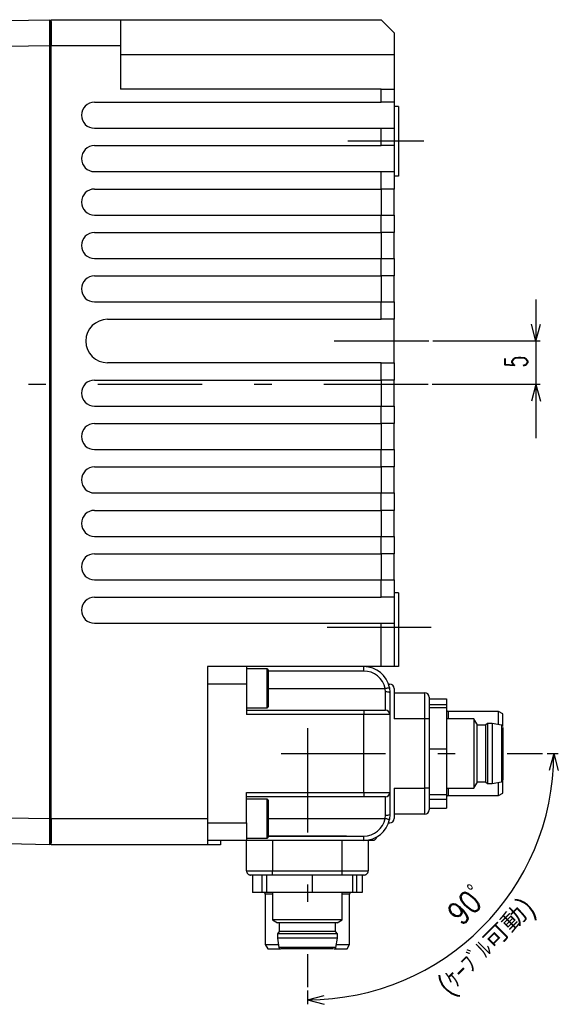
# Model space of a CAD drawing. Extents: x 33 to 392, y 36 to 266.
# Tile 7 of 11: x 200 to 262, y 36 to 150. Entities that reach past the tile are written whole.
import ezdxf
from ezdxf.enums import TextEntityAlignment as Align

# ---------------------------------------------------------------- set-up
doc = ezdxf.new("R2010")
doc.units = 0
doc.header["$LTSCALE"] = 2
doc.header["$MEASUREMENT"] = 0
doc.linetypes.add('CENTER', pattern=[13, 6, -3, 1, -3])
doc.linetypes.add('PHANTOM', pattern=[16, 5, -3, 1, -3, 1, -3])
doc.layers.add('0一般図-0通り芯', color=7, linetype='CONTINUOUS')
doc.layers.add('FFグル-プ-0F-0レイヤ', color=7, linetype='CONTINUOUS')
doc.styles.get("Standard").update_dxf_attribs({"font": 'txt.shx', "bigfont": 'extfont.shx'})

msp = doc.modelspace()

# ---------------------------------------------------------------- linework, layer by layer
at = {"layer": '0一般図-0通り芯', "color": 4, "linetype": 'CONTINUOUS'}
for p, q in [((259.89, 117.44), (259.89, 101.48)), ((259.89, 112.67), (259.38, 114.6)), ((259.89, 112.67), (260.41, 114.6)), ((260.39, 112.67), (248.04, 112.67)), ((260.39, 107.67), (247.95, 107.67)), ((259.89, 107.67), (259.38, 105.73)), ((259.89, 107.67), (260.41, 105.73)), ((261.95, 65.17), (261.43, 63.23)), ((261.95, 65.17), (262.47, 63.23)), ((233.59, 36.8), (235.52, 37.32)), ((233.59, 36.8), (235.52, 36.29))]:
    msp.add_line(p, q, dxfattribs=at)
at = {"layer": '0一般図-0通り芯', "color": 4, "linetype": 'CENTER'}
msp.add_line((247.48, 107.67), (122.61, 107.67), dxfattribs=at)
at = {"layer": '0一般図-0通り芯', "color": 4, "linetype": 'CONTINUOUS'}
msp.add_arc((233.59, 65.17), 28.36, 270, 0, dxfattribs=at)
at = {"layer": 'FFグル-プ-0F-0レイヤ', "color": 7, "linetype": 'CONTINUOUS'}
for p, q in [((204.09, 146.67), (204.09, 149.67)), ((212.09, 149.67), (242.09, 149.67)), ((243.59, 148.17), (242.09, 149.67)), ((203.89, 149.47), (204.09, 149.47)), ((243.59, 148.17), (243.59, 145.67)), ((203.89, 146.66), (199.07, 146.58)), ((203.89, 146.67), (204.09, 146.67)), ((203.89, 146.66), (203.89, 57.67)), ((204.09, 57.67), (204.09, 146.67)), ((212.09, 146.67), (204.09, 146.67)), ((212.09, 146.67), (212.09, 141.67)), ((242.09, 141.67), (212.09, 141.67)), ((243.59, 141.67), (243.59, 140.17)), ((209.09, 140.17), (242.09, 140.17)), ((243.59, 140.17), (242.09, 140.17)), ((243.59, 140.17), (243.59, 137.17)), ((244.09, 139.67), (243.59, 139.67)), ((244.09, 139.67), (244.09, 131.67)), ((209.09, 137.17), (242.09, 137.17)), ((242.09, 135.17), (242.09, 137.17)), ((242.09, 137.17), (243.59, 137.17)), ((243.59, 137.17), (243.59, 135.17)), ((209.09, 135.17), (242.09, 135.17)), ((243.59, 135.17), (242.09, 135.17)), ((243.59, 135.17), (243.59, 132.17)), ((209.09, 132.17), (242.09, 132.17)), ((243.59, 132.17), (243.59, 130.17)), ((244.09, 131.67), (243.59, 131.67)), ((209.09, 130.17), (242.09, 130.17)), ((243.59, 130.17), (242.09, 130.17)), ((242.09, 130.17), (242.09, 127.17)), ((243.59, 127.17), (243.59, 130.17)), ((209.09, 127.17), (242.09, 127.17)), ((242.09, 125.17), (242.09, 127.17)), ((242.09, 127.17), (243.59, 127.17)), ((243.59, 127.17), (243.59, 125.17)), ((209.09, 125.17), (242.09, 125.17)), ((243.59, 125.17), (242.09, 125.17)), ((242.09, 125.17), (242.09, 122.17)), ((243.59, 122.17), (243.59, 125.17)), ((209.09, 122.17), (242.09, 122.17)), ((243.59, 122.17), (243.59, 120.17)), ((209.09, 120.17), (242.09, 120.17)), ((243.59, 120.17), (242.09, 120.17)), ((242.09, 120.17), (242.09, 117.17)), ((243.59, 117.17), (243.59, 120.17)), ((209.09, 117.17), (242.09, 117.17)), ((210.59, 115.17), (242.09, 115.17)), ((243.59, 110.17), (243.59, 115.17)), ((242.09, 110.17), (210.59, 110.17)), ((209.09, 108.17), (242.09, 108.17)), ((242.09, 108.17), (242.09, 105.17)), ((243.59, 105.17), (243.59, 108.17)), ((209.09, 105.17), (242.09, 105.17)), ((209.09, 103.17), (242.09, 103.17)), ((242.09, 103.17), (242.09, 100.17)), ((243.59, 100.17), (243.59, 103.17)), ((209.09, 100.17), (242.09, 100.17)), ((209.09, 98.17), (242.09, 98.17)), ((242.09, 98.17), (242.09, 95.17)), ((243.59, 95.17), (243.59, 98.17)), ((209.09, 95.17), (242.09, 95.17)), ((243.59, 95.17), (243.59, 93.17)), ((209.09, 93.17), (242.09, 93.17)), ((243.59, 93.17), (242.09, 93.17)), ((242.09, 93.17), (242.09, 90.17)), ((243.59, 90.17), (243.59, 93.17)), ((209.09, 90.17), (242.09, 90.17)), ((243.59, 90.17), (243.59, 88.17)), ((209.09, 88.17), (242.09, 88.17)), ((243.59, 88.17), (242.09, 88.17)), ((242.09, 88.17), (242.09, 85.17)), ((243.59, 85.17), (243.59, 88.17)), ((209.09, 85.17), (242.09, 85.17)), ((209.09, 83.17), (242.09, 83.17)), ((244.09, 83.67), (243.59, 83.67)), ((243.59, 83.17), (243.59, 80.17)), ((209.09, 80.17), (242.09, 80.17)), ((243.59, 80.17), (243.59, 75.17)), ((222.09, 75.17), (222.09, 57.67)), ((242.09, 75.17), (222.09, 75.17)), ((226.59, 75.17), (226.59, 73.17)), ((228.96, 74.92), (226.59, 74.92)), ((228.96, 70.42), (228.96, 74.92)), ((240.09, 74.67), (240.09, 75.17)), ((243.59, 75.17), (242.09, 75.17)), ((229.09, 74.79), (229.09, 70.54)), ((240.09, 74.67), (229.09, 74.67)), ((226.59, 73.17), (222.09, 73.17)), ((226.59, 73.17), (226.59, 69.67)), ((229.09, 72.67), (242.54, 72.67)), ((242.59, 72.25), (242.54, 72.67)), ((242.92, 73.17), (243.09, 73.17)), ((243.03, 72.77), (243.09, 72.17)), ((243.59, 72.67), (243.59, 69.17)), ((242.59, 70.17), (242.59, 72.25)), ((243.09, 72.17), (243.09, 69.67)), ((243.59, 72.17), (247.09, 72.17)), ((226.59, 70.42), (228.96, 70.42)), ((249.59, 70.42), (247.59, 70.42)), ((249.59, 70.42), (249.59, 65.71)), ((226.59, 70.17), (240.09, 70.17)), ((240.09, 69.67), (226.59, 69.67)), ((240.09, 70.17), (242.59, 70.17)), ((240.09, 70.17), (240.09, 69.67)), ((243.09, 69.67), (240.09, 69.67)), ((240.09, 60.67), (240.09, 69.67)), ((243.09, 69.67), (243.09, 60.67)), ((247.09, 69.17), (243.59, 69.17)), ((247.09, 61.17), (247.09, 69.17)), ((252.76, 69.17), (249.59, 69.17)), ((249.79, 70.02), (249.79, 69.17)), ((253.09, 68.59), (252.76, 69.17)), ((252.76, 69.17), (252.76, 68.8)), ((255.59, 68.5), (255.59, 70.02)), ((256.09, 68.33), (256.09, 69.73)), ((252.76, 68.8), (252.76, 61.17)), ((253.09, 68.59), (253.09, 61.74)), ((254.09, 68.42), (253.09, 68.42)), ((254.09, 68.42), (254.09, 61.92)), ((254.34, 68.62), (254.34, 61.72)), ((255.92, 68.44), (254.84, 68.62)), ((254.84, 68.62), (254.84, 68.3)), ((254.84, 68.3), (254.84, 61.72)), ((255.92, 68.44), (255.92, 68.15)), ((255.92, 68.15), (255.92, 61.89)), ((247.59, 65.71), (249.59, 65.71)), ((249.59, 65.71), (249.59, 60.46)), ((253.09, 61.92), (254.09, 61.92)), ((254.09, 61.92), (254.34, 61.72)), ((254.34, 61.72), (254.84, 61.72)), ((254.84, 61.72), (255.92, 61.89)), ((255.59, 60.32), (255.59, 61.84)), ((256.09, 60.6), (256.09, 61.97)), ((226.59, 60.67), (240.09, 60.67)), ((226.59, 57.17), (226.59, 60.67)), ((240.09, 60.17), (226.59, 60.17)), ((240.09, 60.67), (243.09, 60.67)), ((240.09, 60.67), (240.09, 60.17)), ((242.59, 60.17), (240.09, 60.17)), ((242.59, 58.08), (242.59, 60.17)), ((243.09, 60.67), (243.09, 58.17)), ((243.59, 61.17), (247.09, 61.17)), ((243.59, 61.17), (243.59, 57.67)), ((247.09, 58.17), (247.09, 61.17)), ((247.59, 61.17), (247.59, 58.67)), ((247.59, 60.46), (249.59, 60.46)), ((249.59, 60.46), (249.59, 59.92)), ((249.79, 61.17), (249.79, 60.32)), ((249.79, 60.32), (255.59, 60.32)), ((255.59, 60.32), (256.09, 60.6)), ((228.96, 59.92), (226.59, 59.92)), ((228.96, 55.42), (228.96, 59.92)), ((229.09, 59.79), (229.09, 55.54)), ((247.59, 59.92), (249.59, 59.92)), ((249.59, 59.92), (249.59, 58.86)), ((242.54, 57.67), (242.59, 58.08)), ((243.09, 58.17), (243.03, 57.57)), ((247.09, 58.17), (243.59, 58.17)), ((247.59, 58.86), (249.59, 58.86)), ((199.07, 57.75), (203.89, 57.67)), ((203.89, 57.67), (203.89, 54.67)), ((203.89, 57.66), (204.09, 57.66)), ((204.09, 57.67), (222.09, 57.67)), ((222.09, 57.17), (226.59, 57.17)), ((226.59, 57.17), (226.59, 55.17)), ((229.09, 57.67), (242.54, 57.67)), ((242.92, 57.17), (243.09, 57.17)), ((229.09, 55.67), (240.09, 55.67)), ((240.09, 55.17), (240.09, 55.67)), ((203.89, 54.67), (199.07, 54.75)), ((203.89, 54.87), (204.09, 54.87)), ((226.59, 55.17), (222.09, 55.17)), ((226.59, 55.42), (228.96, 55.42)), ((240.09, 55.17), (226.59, 55.17))]:
    msp.add_line(p, q, dxfattribs=at)
at = {"layer": 'FFグル-プ-0F-0レイヤ', "color": 4, "linetype": 'CENTER'}
for p, q in [((246.98, 135.67), (238.23, 135.67)), ((247.58, 112.67), (236.67, 112.67)), ((247.85, 79.67), (235, 79.67)), ((233.59, 68.08), (233.59, 38.25)), ((230.59, 65.17), (260.66, 65.17))]:
    msp.add_line(p, q, dxfattribs=at)
at = {"layer": 'FFグル-プ-0F-0レイヤ', "color": 4, "linetype": 'CONTINUOUS'}
for p, q in [((261.18, 65.17), (262.45, 65.17)), ((233.59, 37.89), (233.59, 36.3))]:
    msp.add_line(p, q, dxfattribs=at)
at = {"layer": 'FFグル-プ-0F-0レイヤ', "color": 7, "linetype": 'PHANTOM'}
for p, q in [((238.09, 55.67), (229.09, 55.67)), ((229.59, 55.17), (226.09, 55.17)), ((226.59, 51.67), (226.59, 55.17)), ((229.59, 55.17), (229.59, 51.67)), ((241.09, 55.17), (237.59, 55.17)), ((237.59, 51.67), (237.59, 55.17)), ((240.59, 55.17), (240.59, 51.67)), ((226.59, 51.67), (229.59, 51.67)), ((229.59, 51.17), (227.09, 51.17)), ((227.29, 51.17), (227.29, 49.17)), ((228.34, 51.17), (228.34, 49.17)), ((228.88, 51.17), (228.88, 49.17)), ((229.59, 51.67), (237.59, 51.67)), ((234.13, 51.17), (234.13, 49.17)), ((238.84, 49.17), (238.84, 51.17)), ((228.34, 49.17), (227.29, 49.17)), ((228.88, 49.17), (228.34, 49.17)), ((228.74, 48.97), (228.74, 43.17)), ((229.59, 48.97), (228.74, 48.97)), ((234.13, 49.17), (228.88, 49.17)), ((238.84, 49.17), (234.13, 49.17)), ((237.59, 46), (237.59, 49.17)), ((238.44, 48.97), (237.59, 48.97)), ((237.23, 46), (229.59, 46)), ((237.01, 45.67), (230.16, 45.67)), ((230.34, 45.67), (230.34, 44.67)), ((236.84, 44.67), (236.84, 45.67)), ((237.01, 45.67), (237.59, 46)), ((237.59, 46), (237.23, 46)), ((230.34, 44.67), (230.14, 44.42)), ((230.14, 44.42), (230.14, 43.92)), ((237.04, 44.42), (230.14, 44.42)), ((236.84, 44.67), (230.34, 44.67)), ((228.74, 43.17), (229.03, 42.67)), ((228.74, 43.17), (230.26, 43.17)), ((230.14, 43.92), (230.31, 42.83)), ((236.73, 43.92), (230.14, 43.92)), ((237.04, 43.92), (236.73, 43.92)), ((236.87, 42.83), (237.04, 43.92)), ((236.92, 43.17), (238.44, 43.17)), ((229.03, 42.67), (230.39, 42.67)), ((236.57, 42.83), (230.31, 42.83)), ((236.87, 42.83), (236.57, 42.83)), ((236.75, 42.67), (238.15, 42.67))]:
    msp.add_line(p, q, dxfattribs=at)
at = {"layer": 'FFグル-プ-0F-0レイヤ', "color": 7, "linetype": 'CONTINUOUS'}
for points in [[(204.09, 149.67), (212.09, 149.67), (212.09, 146.67)], [(199.07, 149.58), (203.89, 149.66), (203.89, 146.66)], [(204.09, 149.47), (204.09, 149.46), (204.09, 149.46), (204.09, 149.45), (204.09, 149.45), (204.09, 149.44), (204.09, 149.44), (204.09, 149.43), (204.09, 149.42), (204.09, 149.42), (204.09, 149.41), (204.09, 149.4), (204.09, 149.39), (204.09, 149.37), (204.09, 149.35), (204.09, 149.32), (204.09, 149.29), (204.09, 149.25), (204.09, 149.2), (204.09, 149.14), (204.09, 149.07), (204.09, 149), (204.09, 148.92), (204.09, 148.83), (204.09, 148.74), (204.09, 148.65), (204.09, 148.55), (204.09, 148.44), (204.09, 148.34), (204.09, 148.23), (204.09, 148.12), (204.09, 148.01), (204.09, 147.9), (204.09, 147.8), (204.09, 147.7), (204.09, 147.6), (204.09, 147.5), (204.09, 147.41), (204.09, 147.33), (204.09, 147.24), (204.09, 147.17), (204.09, 147.09), (204.09, 147.03), (204.09, 146.97), (204.09, 146.91), (204.09, 146.86), (204.09, 146.82), (204.09, 146.78), (204.09, 146.75), (204.09, 146.67)], [(212.09, 145.67), (243.59, 145.67), (243.59, 141.67)], [(242.09, 140.17), (242.09, 141.67), (243.59, 141.67)], [(242.09, 130.17), (242.09, 132.17), (243.59, 132.17)], [(242.09, 120.17), (242.09, 122.17), (243.59, 122.17)], [(243.59, 117.17), (243.59, 115.17), (242.09, 115.17), (242.09, 117.17), (243.59, 117.17)], [(243.59, 110.17), (243.59, 108.17), (242.09, 108.17), (242.09, 110.17), (243.59, 110.17)], [(243.59, 105.17), (243.59, 103.17), (242.09, 103.17), (242.09, 105.17), (243.59, 105.17)], [(243.59, 100.17), (243.59, 98.17), (242.09, 98.17), (242.09, 100.17), (243.59, 100.17)], [(242.09, 93.17), (242.09, 95.17), (243.59, 95.17)], [(242.09, 88.17), (242.09, 90.17), (243.59, 90.17)], [(243.59, 85.17), (243.59, 83.17), (242.09, 83.17), (242.09, 85.17), (243.59, 85.17)], [(244.09, 83.67), (244.09, 75.17), (243.59, 75.17)], [(242.09, 75.17), (242.09, 80.17), (243.59, 80.17)], [(242.54, 72.67), (242.63, 72.68), (242.73, 72.7), (242.81, 72.72), (242.89, 72.74), (242.95, 72.75), (242.99, 72.76), (243.02, 72.76), (243.03, 72.77)], [(247.59, 71.67), (247.59, 69.17), (247.09, 69.17), (247.09, 72.17)], [(247.59, 71.47), (249.59, 71.47), (249.59, 70.81)], [(247.59, 70.81), (249.59, 70.81), (249.59, 70.42)], [(247.59, 69.17), (247.59, 61.17), (247.09, 61.17)], [(256.09, 69.73), (255.59, 70.02), (249.79, 70.02)], [(254.84, 68.62), (254.34, 68.62), (254.09, 68.42)], [(256.09, 68.17), (256.09, 68.16), (256.09, 68.15), (256.09, 68.15), (256.09, 68.14), (256.09, 68.14), (256.09, 68.13), (256.09, 68.12), (256.09, 68.12), (256.09, 68.11), (256.09, 68.09), (256.09, 68.08), (256.09, 68.07), (256.09, 68.05), (256.09, 68.03), (256.09, 68), (256.09, 67.97), (256.09, 67.93), (256.09, 67.88), (256.09, 67.83), (256.09, 67.77), (256.09, 67.71), (256.09, 67.65), (256.09, 67.58), (256.09, 67.51), (256.09, 67.43), (256.09, 67.36), (256.09, 67.28), (256.09, 67.21), (256.09, 67.13), (256.09, 67.05), (256.09, 66.98), (256.09, 66.9), (256.09, 66.83), (256.09, 66.75), (256.09, 66.68), (256.09, 66.6), (256.09, 66.53), (256.09, 66.46), (256.09, 66.39), (256.09, 66.31), (256.09, 66.24), (256.09, 66.17), (256.09, 66.09), (256.09, 66.01), (256.09, 65.94), (256.09, 65.86), (256.09, 65.77), (256.09, 65.69), (256.09, 65.6), (256.09, 65.51), (256.09, 65.42), (256.09, 65.32), (256.09, 65.22), (256.09, 65.12), (256.09, 65.02), (256.09, 64.91), (256.09, 64.8), (256.09, 64.69), (256.09, 64.57), (256.09, 64.46), (256.09, 64.34), (256.09, 64.22), (256.09, 64.11), (256.09, 63.99), (256.09, 63.88), (256.09, 63.77), (256.09, 63.66), (256.09, 63.56), (256.09, 63.45), (256.09, 63.36), (256.09, 63.26), (256.09, 63.17), (256.09, 63.09), (256.09, 63.01), (256.09, 62.93), (256.09, 62.86), (256.09, 62.8), (256.09, 62.74), (256.09, 62.68), (256.09, 62.63), (256.09, 62.57), (256.09, 62.53), (256.09, 62.48), (256.09, 62.44), (256.09, 62.41), (256.09, 62.37), (256.09, 62.34), (256.09, 62.31), (256.09, 62.28), (256.09, 62.26), (256.09, 62.23), (256.09, 62.21), (256.09, 62.19), (256.09, 62.17), (256.09, 62.15), (256.09, 62.14), (256.09, 62.13), (256.09, 62.12), (256.09, 62.11), (256.09, 62.11), (256.09, 62.1), (256.09, 62.1), (256.09, 62.1), (256.09, 62.1), (256.09, 62.1), (256.09, 62.1), (256.09, 62.1), (256.09, 62.1), (256.09, 62.1), (256.09, 62.1), (256.09, 62.1), (256.09, 62.1), (256.09, 62.1)], [(249.59, 61.17), (252.76, 61.17), (253.09, 61.74)], [(222.09, 57.67), (222.09, 54.67), (204.09, 54.67), (204.09, 57.67)], [(204.09, 57.66), (204.09, 57.6), (204.09, 57.58), (204.09, 57.55), (204.09, 57.51), (204.09, 57.47), (204.09, 57.42), (204.09, 57.36), (204.09, 57.3), (204.09, 57.24), (204.09, 57.17), (204.09, 57.09), (204.09, 57.01), (204.09, 56.92), (204.09, 56.83), (204.09, 56.73), (204.09, 56.63), (204.09, 56.53), (204.09, 56.43), (204.09, 56.32), (204.09, 56.21), (204.09, 56.1), (204.09, 56), (204.09, 55.89), (204.09, 55.79), (204.09, 55.69), (204.09, 55.59), (204.09, 55.5), (204.09, 55.41), (204.09, 55.33), (204.09, 55.26), (204.09, 55.19), (204.09, 55.14), (204.09, 55.09), (204.09, 55.04), (204.09, 55.01), (204.09, 54.98), (204.09, 54.96), (204.09, 54.95), (204.09, 54.93), (204.09, 54.92), (204.09, 54.91), (204.09, 54.91), (204.09, 54.9), (204.09, 54.89), (204.09, 54.89), (204.09, 54.88), (204.09, 54.88), (204.09, 54.88), (204.09, 54.87)], [(243.03, 57.57), (243.02, 57.57), (242.99, 57.57), (242.95, 57.58), (242.89, 57.59), (242.81, 57.61), (242.73, 57.63), (242.63, 57.65), (242.54, 57.67)], [(223.59, 55.17), (223.59, 54.67), (222.09, 54.67)]]:
    msp.add_lwpolyline(points, dxfattribs=at)
at = {"layer": 'FFグル-プ-0F-0レイヤ', "color": 7, "linetype": 'PHANTOM'}
for points in [[(237.59, 51.17), (229.59, 51.17), (229.59, 51.67)], [(240.09, 51.17), (237.59, 51.17), (237.59, 51.67), (240.59, 51.67)], [(239.23, 51.17), (239.23, 49.17), (238.84, 49.17)], [(239.89, 51.17), (239.89, 49.17), (239.23, 49.17)], [(229.59, 49.17), (229.59, 46), (230.16, 45.67)], [(238.15, 42.67), (238.44, 43.17), (238.44, 48.97)], [(237.04, 43.92), (237.04, 44.42), (236.84, 44.67)], [(236.59, 42.67), (236.58, 42.67), (236.58, 42.67), (236.57, 42.67), (236.57, 42.67), (236.56, 42.67), (236.56, 42.67), (236.55, 42.67), (236.54, 42.67), (236.53, 42.67), (236.52, 42.67), (236.51, 42.67), (236.49, 42.67), (236.47, 42.67), (236.45, 42.67), (236.42, 42.67), (236.39, 42.67), (236.35, 42.67), (236.31, 42.67), (236.26, 42.67), (236.2, 42.67), (236.14, 42.67), (236.07, 42.67), (236, 42.67), (235.93, 42.67), (235.86, 42.67), (235.78, 42.67), (235.71, 42.67), (235.63, 42.67), (235.55, 42.67), (235.48, 42.67), (235.4, 42.67), (235.33, 42.67), (235.25, 42.67), (235.18, 42.67), (235.1, 42.67), (235.03, 42.67), (234.96, 42.67), (234.88, 42.67), (234.81, 42.67), (234.74, 42.67), (234.66, 42.67), (234.59, 42.67), (234.51, 42.67), (234.44, 42.67), (234.36, 42.67), (234.28, 42.67), (234.2, 42.67), (234.11, 42.67), (234.03, 42.67), (233.94, 42.67), (233.84, 42.67), (233.75, 42.67), (233.65, 42.67), (233.55, 42.67), (233.44, 42.67), (233.33, 42.67), (233.22, 42.67), (233.11, 42.67), (233, 42.67), (232.88, 42.67), (232.76, 42.67), (232.65, 42.67), (232.53, 42.67), (232.42, 42.67), (232.3, 42.67), (232.19, 42.67), (232.08, 42.67), (231.98, 42.67), (231.88, 42.67), (231.78, 42.67), (231.69, 42.67), (231.6, 42.67), (231.51, 42.67), (231.43, 42.67), (231.36, 42.67), (231.29, 42.67), (231.22, 42.67), (231.16, 42.67), (231.1, 42.67), (231.05, 42.67), (231, 42.67), (230.95, 42.67), (230.91, 42.67), (230.87, 42.67), (230.83, 42.67), (230.8, 42.67), (230.76, 42.67), (230.73, 42.67), (230.71, 42.67), (230.68, 42.67), (230.66, 42.67), (230.63, 42.67), (230.61, 42.67), (230.59, 42.67), (230.58, 42.67), (230.56, 42.67), (230.55, 42.67), (230.54, 42.67), (230.54, 42.67), (230.53, 42.67), (230.53, 42.67), (230.53, 42.67), (230.53, 42.67), (230.52, 42.67), (230.52, 42.67), (230.52, 42.67), (230.52, 42.67), (230.52, 42.67), (230.52, 42.67), (230.52, 42.67), (230.52, 42.67), (230.52, 42.67), (230.52, 42.67)]]:
    msp.add_lwpolyline(points, dxfattribs=at)
at = {"layer": 'FFグル-プ-0F-0レイヤ', "color": 7, "linetype": 'CONTINUOUS'}
for centre, radius, start, end in [((209.09, 138.67), 1.5, 90, 270), ((209.09, 133.67), 1.5, 90, 270), ((209.09, 128.67), 1.5, 90, 270), ((209.09, 123.67), 1.5, 90, 270), ((209.09, 118.67), 1.5, 90, 270), ((210.59, 112.67), 2.5, 90, 270), ((209.09, 106.67), 1.5, 90, 270), ((209.09, 101.67), 1.5, 90, 270), ((209.09, 96.67), 1.5, 90, 270), ((209.09, 91.67), 1.5, 90, 270), ((209.09, 86.67), 1.5, 90, 270), ((209.09, 81.67), 1.5, 90, 270), ((228.96, 74.79), 0.125, 360, 450), ((240.09, 72.17), 3, 11.537, 90), ((240.09, 72.17), 2.5, 11.537, 90), ((243.09, 72.67), 0.5, 360, 450), ((242.71, 71.44), 0.822, 62.568, 98.507), ((247.09, 71.67), 0.5, 360, 450), ((228.96, 70.54), 0.125, 270, 0), ((242.59, 69.67), 0.5, 360, 450), ((249.79, 70.22), 0.2, 180, 270), ((255.89, 68.24), 0.2, 360, 440.91), ((255.89, 62.09), 0.2, 279.09, 0), ((242.59, 60.67), 0.5, 270, 0), ((249.79, 60.12), 0.2, 90, 180), ((228.96, 59.79), 0.125, 360, 450), ((242.71, 58.89), 0.822, 261.492, 297.432), ((247.09, 58.67), 0.5, 270, 0), ((240.09, 58.17), 2.5, 270, 348.463), ((240.09, 58.17), 3, 270, 348.463), ((243.09, 57.67), 0.5, 270, 0), ((228.96, 55.54), 0.125, 270, 0)]:
    msp.add_arc(centre, radius, start, end, dxfattribs=at)
at = {"layer": 'FFグル-プ-0F-0レイヤ', "color": 7, "linetype": 'PHANTOM'}
for centre, radius, start, end in [((241.09, 55.67), 0.5, 270, 347.9506), ((227.09, 51.67), 0.5, 180, -90), ((240.09, 51.67), 0.5, 270, 360), ((228.54, 48.97), 0.2, 360, 450), ((238.64, 48.97), 0.2, 90, 180), ((230.51, 42.87), 0.2, 189.09, -90), ((236.67, 42.87), 0.2, 270, 350.91)]:
    msp.add_arc(centre, radius, start, end, dxfattribs=at)

# ---------------------------------------------------------------- texts
at = {"layer": '0一般図-0通り芯', "color": 7, "lineweight": -3}
for s, height, rotation, width, p in [('5', 2.6, 90, 0.615, (259.69, 110.31)), ('90ﾟ', 2.598, 45, 0.802, (253.61, 46.45))]:
    msp.add_text(s, height=height, rotation=rotation, dxfattribs=dict(at, width=width)).set_placement(p, align=Align.BOTTOM_CENTER)
at = {"layer": '0一般図-0通り芯', "color": 7, "lineweight": -3, "insert": (250.49, 36.64), "char_height": 2.208, "attachment_point": 7, "rotation": 45}
msp.add_mtext('\\W1.167;{\\W0.860;(ｹｰﾌﾞﾙ}可動{\\W0.860;)}', dxfattribs=at)

doc.saveas('drawing.dxf')
